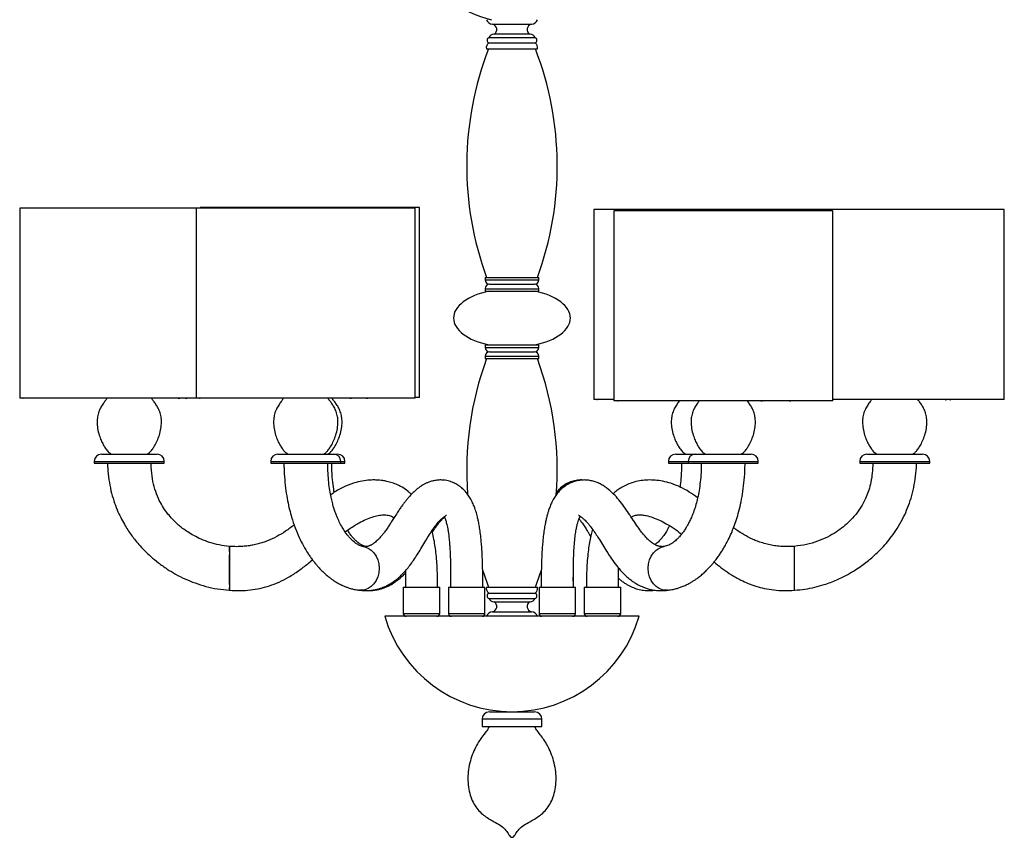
# Model space of a CAD drawing. Header units: millimetres. Extents: x 38 to 185, y 25 to 267.
# Tile 2 of 13: x 118 to 185, y 25 to 81. Entities that reach past the tile are written whole.
import ezdxf

# ---------------------------------------------------------------- set-up
doc = ezdxf.new("R2010")
doc.units = ezdxf.units.MM
doc.header["$PDSIZE"] = -1

msp = doc.modelspace()

# ---------------------------------------------------------------- linework, layer by layer
at = {"color": 7, "linetype": 'Continuous', "lineweight": 25}
for p, q in [((150.224, 80.907), (152.89, 80.907)), ((152.796, 80.211), (150.317, 80.211)), ((149.972, 79.989), (153.141, 79.989)), ((149.972, 79.628), (153.141, 79.628)), ((149.807, 79.211), (153.307, 79.211)), ((117.858, 68.315), (117.858, 55.315)), ((129.939, 68.315), (117.858, 68.315)), ((129.939, 68.32), (129.939, 55.32)), ((144.939, 68.32), (129.939, 68.32)), ((130.22, 68.352), (130.22, 68.32)), ((145.221, 68.352), (130.22, 68.352)), ((144.939, 55.32), (144.939, 68.32)), ((145.221, 55.352), (145.221, 68.352)), ((157.164, 68.225), (157.164, 55.225)), ((172.164, 68.225), (157.164, 68.225)), ((158.518, 68.142), (158.518, 55.142)), ((173.518, 68.142), (158.518, 68.142)), ((170.256, 68.216), (170.256, 68.142)), ((185.257, 68.216), (170.256, 68.216)), ((172.164, 68.216), (172.164, 68.225)), ((173.518, 55.142), (173.518, 68.142)), ((185.257, 55.216), (185.257, 68.216)), ((149.726, 63.572), (149.726, 63.405)), ((149.726, 63.572), (153.387, 63.572)), ((153.387, 63.405), (153.387, 63.572)), ((149.726, 62.805), (149.726, 62.639)), ((150.026, 63.105), (153.087, 63.105)), ((153.387, 62.639), (153.387, 62.805)), ((149.726, 62.639), (153.387, 62.639)), ((149.726, 58.958), (149.726, 58.791)), ((149.726, 58.958), (153.387, 58.958)), ((153.387, 58.791), (153.387, 58.958)), ((149.726, 58.191), (149.726, 58.025)), ((149.726, 58.025), (153.387, 58.025)), ((150.026, 58.491), (153.087, 58.491)), ((153.387, 58.025), (153.387, 58.191)), ((130.161, 55.315), (117.858, 55.315)), ((118.064, 55.302), (118.1, 55.315)), ((144.939, 55.32), (129.939, 55.32)), ((130.169, 55.307), (130.205, 55.32)), ((132.859, 55.315), (130.192, 55.315)), ((132.859, 55.315), (132.859, 55.32)), ((145.221, 55.352), (144.939, 55.352)), ((158.518, 55.225), (157.164, 55.225)), ((157.385, 55.212), (157.42, 55.225)), ((173.518, 55.142), (158.518, 55.142)), ((158.807, 55.129), (158.842, 55.142)), ((170.555, 55.142), (170.559, 55.14)), ((185.257, 55.216), (173.518, 55.216)), ((123.458, 51.486), (127.258, 51.486)), ((135.539, 51.486), (139.339, 51.486)), ((139.339, 51.486), (139.62, 51.486)), ((162.764, 51.486), (164.118, 51.486)), ((164.118, 51.486), (167.918, 51.486)), ((175.857, 51.486), (179.657, 51.486)), ((122.958, 50.986), (122.958, 50.858)), ((122.958, 50.858), (127.758, 50.858)), ((127.758, 50.858), (127.758, 50.986)), ((135.039, 50.986), (135.039, 50.858)), ((135.039, 50.858), (139.839, 50.858)), ((139.839, 50.858), (139.839, 50.986)), ((139.839, 50.858), (140.12, 50.858)), ((140.12, 50.858), (140.12, 50.986)), ((162.264, 50.986), (162.264, 50.858)), ((162.264, 50.858), (163.618, 50.858)), ((163.618, 50.986), (163.618, 50.858)), ((163.618, 50.858), (168.418, 50.858)), ((168.418, 50.858), (168.418, 50.986)), ((175.357, 50.986), (175.357, 50.858)), ((175.357, 50.858), (180.157, 50.858)), ((180.157, 50.858), (180.157, 50.986)), ((141.405, 45.173), (141.354, 45.167)), ((170.892, 42.173), (170.892, 45.173)), ((144.107, 42.386), (144.107, 40.586)), ((144.107, 42.386), (146.607, 42.386)), ((146.607, 40.586), (146.607, 42.386)), ((147.207, 42.386), (147.207, 40.586)), ((147.207, 42.386), (149.707, 42.386)), ((149.707, 40.586), (149.707, 42.386)), ((149.807, 42.386), (153.307, 42.386)), ((149.972, 41.969), (153.141, 41.969)), ((153.407, 42.386), (153.407, 40.586)), ((153.407, 42.386), (155.907, 42.386)), ((155.907, 40.586), (155.907, 42.386)), ((156.507, 42.386), (156.507, 40.586)), ((156.507, 42.386), (159.007, 42.386)), ((159.007, 40.586), (159.007, 42.386)), ((149.972, 41.608), (153.141, 41.608)), ((150.317, 41.386), (152.796, 41.386)), ((150.224, 40.689), (152.89, 40.689)), ((151.557, 40.386), (142.852, 40.386)), ((160.262, 40.386), (151.557, 40.386)), ((150.007, 33.841), (153.107, 33.841)), ((149.507, 33.341), (149.507, 32.841)), ((153.607, 32.841), (153.607, 33.341)), ((149.507, 32.841), (153.607, 32.841))]:
    msp.add_line(p, q, dxfattribs=at)
at = {"color": 1, "linetype": 'Continuous', "lineweight": 25}
for p, q in [((149.726, 63.405), (153.387, 63.405)), ((149.726, 62.805), (153.387, 62.805)), ((149.726, 58.791), (153.387, 58.791)), ((149.726, 58.191), (153.387, 58.191)), ((122.958, 50.986), (127.758, 50.986)), ((135.039, 50.986), (139.839, 50.986)), ((139.839, 50.986), (140.12, 50.986)), ((162.264, 50.986), (163.618, 50.986)), ((163.618, 50.986), (168.418, 50.986)), ((175.357, 50.986), (180.157, 50.986)), ((144.107, 40.586), (146.607, 40.586)), ((147.207, 40.586), (149.707, 40.586)), ((153.407, 40.586), (155.907, 40.586)), ((156.507, 40.586), (159.007, 40.586)), ((153.607, 33.341), (149.507, 33.341))]:
    msp.add_line(p, q, dxfattribs=at)
at = {"color": 7, "linetype": 'Continuous', "lineweight": 25, "flags": 128}
for points in [[(130.17, 55.32), (130.17, 55.318), (130.169, 55.307), (130.16, 55.318), (130.158, 55.32)], [(158.792, 55.142), (158.793, 55.14), (158.806, 55.129), (158.807, 55.129)], [(141.385, 45.153), (141.473, 45.142), (141.708, 45.055), (141.92, 44.916), (142.106, 44.733), (142.259, 44.511), (142.374, 44.256), (142.447, 43.975), (142.473, 43.673), (142.447, 43.371), (142.374, 43.089), (142.259, 42.834), (142.106, 42.612), (141.92, 42.429), (141.708, 42.291), (141.473, 42.203), (141.221, 42.173), (141.113, 42.186)], [(162.22, 42.185), (162.118, 42.173), (161.87, 42.203), (161.638, 42.291), (161.428, 42.429), (161.246, 42.612), (161.095, 42.834), (160.981, 43.089), (160.909, 43.371), (160.884, 43.673), (160.909, 43.975), (160.981, 44.256), (161.095, 44.511), (161.246, 44.733), (161.428, 44.916), (161.638, 45.055), (161.87, 45.142), (161.964, 45.154)], [(149.534, 43.564), (149.642, 43.241), (149.953, 42.386)], [(153.16, 42.386), (153.472, 43.241), (153.576, 43.555)]]:
    msp.add_lwpolyline(points, dxfattribs=at)
at = {"color": 7, "linetype": 'Continuous', "flags": 128}
msp.add_lwpolyline([(132.241, 44.111), (132.237, 44.627), (132.231, 44.997), (132.224, 45.166), (132.217, 45.107), (132.21, 44.83), (132.205, 44.377), (132.203, 43.817), (132.204, 43.234), (132.207, 42.719), (132.213, 42.348), (132.22, 42.18), (132.228, 42.238), (132.235, 42.515), (132.239, 42.969), (132.242, 43.529), (132.241, 44.111)], dxfattribs=at)
at = {"color": 7, "linetype": 'Continuous', "lineweight": 25}
for centre, radius, start, end in [((151.557, 87.557), 6.5, 202.61986, 257.51166), ((150.26, 81.395), 0.489, 202.1618, 265.78447), ((150.139, 80.536), 0.381, 301.28997, 77.22618), ((152.974, 80.536), 0.381, 102.77382, 238.71003), ((152.854, 81.395), 0.489, 274.21553, 337.8382), ((150.317, 79.832), 0.379, 90, 155.57598), ((152.796, 79.832), 0.379, 24.42402, 90), ((150.205, 79.294), 0.407, 124.94069, 191.83429), ((150.06, 79.808), 0.201, 115.90645, 244.09355), ((153.054, 79.808), 0.201, 295.90645, 64.09355), ((152.908, 79.294), 0.407, 348.16571, 55.05931), ((170.591, 71.211), 22.134, 158.81183, 200.18792), ((132.522, 71.211), 22.134, 339.81208, 21.18817), ((150.026, 63.405), 0.3, 180, 270), ((153.087, 63.405), 0.3, 270, 0), ((150.026, 62.805), 0.3, 90, 180), ((153.087, 62.805), 0.3, 0, 90), ((150.026, 58.791), 0.3, 180, 270), ((153.087, 58.791), 0.3, 270, 0), ((170.591, 50.386), 22.134, 159.81208, 184.33116), ((150.026, 58.191), 0.3, 90, 180), ((153.087, 58.191), 0.3, 0, 90), ((132.522, 50.386), 22.134, 355.56005, 20.18792), ((118.096, 55.328), 0.0409, 198.51056, 219.14369), ((128.762, 55.428), 0.126, 243.94466, 296.05534), ((129.253, 55.418), 0.116, 242.85276, 297.14724), ((140.513, 55.438), 0.131, 244.45188, 295.54812), ((141.641, 55.415), 0.108, 240.90262, 298.09672), ((157.4, 55.233), 0.0266, 198.9481, 233.76486), ((168.648, 55.267), 0.138, 245.10219, 294.89781), ((170.604, 55.227), 0.0983, 242.70591, 299.7668), ((181.262, 55.328), 0.124, 243.75178, 296.24822), ((181.553, 55.322), 0.118, 243.10745, 296.89255), ((123.458, 50.986), 0.5, 90, 180), ((127.258, 50.986), 0.5, 0, 90), ((135.539, 50.986), 0.5, 90, 180), ((139.339, 50.986), 0.5, 0, 90), ((139.62, 50.986), 0.5, 0, 90), ((162.764, 50.986), 0.5, 90, 180), ((164.118, 50.986), 0.5, 90, 180), ((167.918, 50.986), 0.5, 0, 90), ((175.857, 50.986), 0.5, 90, 180), ((179.657, 50.986), 0.5, 0, 90), ((178.951, 43.673), 46.753, 178.16115, 181.83805), ((150.205, 42.303), 0.407, 168.16571, 235.05931), ((150.06, 41.789), 0.201, 115.90645, 244.09355), ((152.908, 42.303), 0.407, 304.94069, 11.83429), ((153.054, 41.789), 0.201, 295.90645, 64.09355), ((150.317, 41.765), 0.379, 204.42402, 270), ((150.139, 41.061), 0.381, 282.77382, 58.71003), ((152.974, 41.061), 0.381, 121.28997, 257.22618), ((152.796, 41.765), 0.379, 270, 335.57598), ((144.307, 40.586), 0.2, 180, 270), ((146.407, 40.586), 0.2, 270, 0), ((147.407, 40.586), 0.2, 180, 270), ((149.507, 40.586), 0.2, 270, 0), ((150.26, 40.202), 0.489, 94.21553, 157.8382), ((152.854, 40.202), 0.489, 22.1618, 85.78447), ((153.607, 40.586), 0.2, 180, 270), ((155.707, 40.586), 0.2, 270, 0), ((156.707, 40.586), 0.2, 180, 270), ((158.807, 40.586), 0.2, 270, 0), ((151.557, 42.93), 9.069, 196.28828, 343.71172), ((150.007, 33.341), 0.5, 90, 180), ((153.107, 33.341), 0.5, 0, 90)]:
    msp.add_arc(centre, radius, start, end, dxfattribs=at)
for major_axis in [(-4, 0), (4, 0)]:
    msp.add_ellipse((151.557, 60.798), major_axis=major_axis, ratio=0.5, start_param=5.114593, end_param=7.451778, dxfattribs=at)
for points, knots in [([(123.834, 55.315), (123.795, 55.257), (123.702, 55.121), (123.54, 54.903), (123.371, 54.627), (123.238, 54.308), (123.16, 53.946), (123.146, 53.55), (123.203, 53.119), (123.316, 52.714), (123.46, 52.358), (123.609, 52.068), (123.774, 51.816), (123.941, 51.609), (124.083, 51.523), (124.145, 51.486)], [0, 0, 0, 0, 0.048968, 0.114976, 0.18961, 0.273991, 0.355381, 0.447039, 0.548904, 0.657758, 0.739457, 0.816827, 0.88528, 0.950075, 1, 1, 1, 1]), ([(126.572, 51.486), (126.624, 51.516), (126.74, 51.583), (126.893, 51.753), (127.063, 51.991), (127.234, 52.306), (127.396, 52.695), (127.514, 53.119), (127.57, 53.55), (127.557, 53.946), (127.48, 54.303), (127.352, 54.614), (127.19, 54.88), (127.033, 55.105), (126.922, 55.241), (126.881, 55.313), (126.88, 55.315)], [0, 0, 0, 0, 0.041662, 0.093201, 0.157493, 0.246235, 0.342145, 0.45095, 0.552771, 0.644388, 0.725741, 0.806487, 0.878283, 0.942172, 0.998531, 1, 1, 1, 1]), ([(135.918, 55.32), (135.878, 55.26), (135.784, 55.122), (135.621, 54.903), (135.452, 54.627), (135.319, 54.308), (135.241, 53.946), (135.227, 53.55), (135.283, 53.119), (135.396, 52.714), (135.541, 52.358), (135.69, 52.068), (135.855, 51.816), (136.022, 51.609), (136.164, 51.523), (136.226, 51.486)], [0, 0, 0, 0, 0.050209, 0.116131, 0.190668, 0.274939, 0.356222, 0.44776, 0.549493, 0.658205, 0.739797, 0.817066, 0.88543, 0.95014, 1, 1, 1, 1]), ([(138.653, 51.486), (138.705, 51.516), (138.821, 51.583), (138.974, 51.753), (139.144, 51.991), (139.315, 52.306), (139.476, 52.695), (139.595, 53.119), (139.651, 53.55), (139.637, 53.946), (139.561, 54.303), (139.433, 54.614), (139.271, 54.88), (139.114, 55.105), (139.001, 55.242), (138.96, 55.316), (138.958, 55.32)], [0, 0, 0, 0, 0.041611, 0.093086, 0.157298, 0.245931, 0.341723, 0.450394, 0.552088, 0.643592, 0.724845, 0.805491, 0.877199, 0.941009, 0.997299, 1, 1, 1, 1]), ([(138.934, 51.486), (138.986, 51.516), (139.102, 51.583), (139.255, 51.753), (139.425, 51.991), (139.596, 52.306), (139.757, 52.695), (139.876, 53.119), (139.932, 53.55), (139.918, 53.946), (139.842, 54.303), (139.714, 54.614), (139.552, 54.88), (139.395, 55.105), (139.282, 55.242), (139.241, 55.316), (139.239, 55.32)], [0, 0, 0, 0, 0.041611, 0.093087, 0.157298, 0.245931, 0.341723, 0.450394, 0.552088, 0.643592, 0.724845, 0.805491, 0.877199, 0.941009, 0.997299, 1, 1, 1, 1]), ([(163.02, 55.142), (162.965, 55.065), (162.846, 54.903), (162.677, 54.627), (162.544, 54.308), (162.466, 53.946), (162.452, 53.55), (162.508, 53.119), (162.621, 52.714), (162.765, 52.358), (162.915, 52.068), (163.08, 51.816), (163.247, 51.609), (163.389, 51.523), (163.451, 51.486)], [0, 0, 0, 0, 0.069367, 0.147847, 0.236577, 0.322161, 0.418542, 0.525657, 0.640121, 0.72603, 0.807388, 0.879368, 0.947502, 1, 1, 1, 1]), ([(164.374, 55.142), (164.319, 55.065), (164.2, 54.903), (164.031, 54.627), (163.897, 54.308), (163.82, 53.946), (163.806, 53.55), (163.862, 53.119), (163.975, 52.714), (164.119, 52.358), (164.269, 52.068), (164.434, 51.816), (164.601, 51.609), (164.743, 51.523), (164.804, 51.486)], [0, 0, 0, 0, 0.0693672, 0.147847, 0.236577, 0.3221611, 0.4185424, 0.5256575, 0.6401211, 0.7260301, 0.8073876, 0.8793683, 0.9475023, 1, 1, 1, 1]), ([(167.231, 51.486), (167.283, 51.516), (167.4, 51.583), (167.553, 51.753), (167.723, 51.991), (167.894, 52.306), (168.055, 52.695), (168.174, 53.119), (168.23, 53.55), (168.216, 53.946), (168.14, 54.303), (168.011, 54.614), (167.851, 54.881), (167.729, 55.047), (167.669, 55.132), (167.662, 55.142)], [0, 0, 0, 0, 0.043828, 0.098047, 0.165681, 0.259038, 0.359935, 0.474397, 0.581511, 0.677892, 0.763475, 0.84842, 0.923949, 0.99116, 1, 1, 1, 1]), ([(176.165, 55.216), (176.147, 55.192), (176.077, 55.089), (175.938, 54.903), (175.77, 54.627), (175.636, 54.308), (175.558, 53.946), (175.545, 53.55), (175.601, 53.119), (175.714, 52.714), (175.858, 52.358), (176.007, 52.068), (176.173, 51.816), (176.34, 51.609), (176.481, 51.523), (176.543, 51.486)], [0, 0, 0, 0, 0.021722, 0.089621, 0.166393, 0.253192, 0.336913, 0.431197, 0.535981, 0.647953, 0.731993, 0.81158, 0.881994, 0.948645, 1, 1, 1, 1]), ([(178.97, 51.486), (179.022, 51.516), (179.139, 51.583), (179.292, 51.753), (179.462, 51.991), (179.633, 52.306), (179.794, 52.695), (179.912, 53.119), (179.969, 53.55), (179.955, 53.946), (179.878, 54.303), (179.75, 54.614), (179.59, 54.881), (179.45, 55.072), (179.372, 55.182), (179.347, 55.216)], [0, 0, 0, 0, 0.042864, 0.095891, 0.162037, 0.25334, 0.352017, 0.463962, 0.56872, 0.66298, 0.746681, 0.829757, 0.903624, 0.969357, 1, 1, 1, 1]), ([(123.873, 50.858), (123.875, 50.753), (123.882, 50.377), (123.953, 49.748), (124.093, 48.996), (124.285, 48.31), (124.511, 47.697), (124.757, 47.161), (125.006, 46.7), (125.245, 46.311), (125.479, 45.97), (125.73, 45.637), (126.029, 45.278), (126.396, 44.884), (126.838, 44.465), (127.362, 44.033), (127.932, 43.629), (128.54, 43.262), (129.174, 42.94), (129.865, 42.655), (130.609, 42.422), (131.399, 42.246), (131.945, 42.197), (132.222, 42.173)], [0, 0, 0, 0, 0.02376, 0.085351, 0.143469, 0.197455, 0.246917, 0.291599, 0.331302, 0.365881, 0.395239, 0.425184, 0.460531, 0.501281, 0.5474, 0.598802, 0.655309, 0.706087, 0.759948, 0.816567, 0.875651, 0.936905, 1, 1, 1, 1]), ([(132.222, 45.173), (131.984, 45.201), (131.524, 45.256), (130.875, 45.43), (130.297, 45.646), (129.796, 45.892), (129.375, 46.145), (129.029, 46.389), (128.745, 46.618), (128.482, 46.856), (128.21, 47.137), (127.915, 47.494), (127.613, 47.937), (127.331, 48.472), (127.093, 49.101), (126.932, 49.815), (126.867, 50.412), (126.865, 50.766), (126.865, 50.858)], [0, 0, 0, 0, 0.083358, 0.161411, 0.233184, 0.297989, 0.355176, 0.404322, 0.445218, 0.482381, 0.527599, 0.581367, 0.64349, 0.713688, 0.791649, 0.87686, 0.968013, 1, 1, 1, 1]), ([(135.947, 50.858), (135.948, 50.753), (135.952, 50.377), (135.992, 49.747), (136.074, 48.996), (136.186, 48.315), (136.319, 47.71), (136.489, 47.087), (136.705, 46.446), (136.979, 45.792), (137.275, 45.206), (137.537, 44.768), (137.751, 44.451), (137.909, 44.234), (138.062, 44.038), (138.211, 43.86), (138.372, 43.681), (138.561, 43.485), (138.778, 43.281), (138.998, 43.096), (139.2, 42.943), (139.403, 42.804), (139.634, 42.662), (139.879, 42.534), (140.114, 42.43), (140.314, 42.355), (140.527, 42.288), (140.789, 42.221), (140.994, 42.194), (141.112, 42.178)], [0, 0, 0, 0, 0.024749, 0.088941, 0.149336, 0.205166, 0.255993, 0.301707, 0.366744, 0.429431, 0.489499, 0.546326, 0.573386, 0.599505, 0.624, 0.646449, 0.668534, 0.695825, 0.728514, 0.759266, 0.784445, 0.807121, 0.835227, 0.868601, 0.893834, 0.915956, 0.935931, 0.963193, 1, 1, 1, 1]), ([(141.38, 45.161), (141.338, 45.169), (141.26, 45.184), (141.139, 45.229), (141.028, 45.283), (140.923, 45.344), (140.819, 45.416), (140.713, 45.499), (140.586, 45.613), (140.44, 45.762), (140.271, 45.963), (140.099, 46.2), (139.917, 46.491), (139.735, 46.835), (139.583, 47.179), (139.462, 47.499), (139.367, 47.784), (139.277, 48.096), (139.187, 48.461), (139.099, 48.903), (139.023, 49.428), (138.968, 50.029), (138.945, 50.515), (138.943, 50.798), (138.943, 50.858)], [0, 0, 0, 0, 0.0569737, 0.1046874, 0.1426246, 0.1758131, 0.2089175, 0.2419302, 0.2736233, 0.3227845, 0.3689489, 0.4172189, 0.4698989, 0.5265853, 0.5830476, 0.6200581, 0.6565124, 0.6929417, 0.7356101, 0.7861415, 0.8442928, 0.9095935, 0.9810379, 1, 1, 1, 1]), ([(139.39, 48.869), (139.377, 48.938), (139.325, 49.222), (139.267, 49.778), (139.228, 50.375), (139.226, 50.748), (139.226, 50.858)], [0, 0, 0, 0, 0.1088722, 0.4483308, 0.8375204, 1, 1, 1, 1]), ([(164.514, 50.858), (164.514, 50.807), (164.513, 50.535), (164.49, 50.053), (164.433, 49.436), (164.349, 48.874), (164.243, 48.375), (164.12, 47.919), (163.985, 47.514), (163.843, 47.161), (163.709, 46.873), (163.583, 46.633), (163.471, 46.444), (163.376, 46.295), (163.293, 46.176), (163.213, 46.067), (163.122, 45.951), (163.007, 45.817), (162.876, 45.68), (162.748, 45.563), (162.645, 45.479), (162.562, 45.418), (162.486, 45.367), (162.395, 45.313), (162.275, 45.251), (162.125, 45.193), (162.023, 45.173), (161.968, 45.162)], [0, 0, 0, 0, 0.01629, 0.087458, 0.154853, 0.21754, 0.275086, 0.327263, 0.382575, 0.429849, 0.471675, 0.509322, 0.542775, 0.567458, 0.590221, 0.611763, 0.633938, 0.665796, 0.70828, 0.743548, 0.772953, 0.796269, 0.81514, 0.843411, 0.884074, 0.936519, 1, 1, 1, 1]), ([(162.221, 42.178), (162.341, 42.193), (162.556, 42.221), (162.842, 42.293), (163.099, 42.375), (163.343, 42.471), (163.592, 42.589), (163.814, 42.711), (164.007, 42.83), (164.197, 42.959), (164.409, 43.117), (164.644, 43.315), (164.867, 43.523), (165.055, 43.717), (165.218, 43.897), (165.375, 44.082), (165.543, 44.295), (165.714, 44.53), (165.879, 44.775), (166.032, 45.023), (166.193, 45.302), (166.377, 45.653), (166.568, 46.064), (166.754, 46.524), (166.928, 47.019), (167.095, 47.589), (167.247, 48.232), (167.372, 48.948), (167.461, 49.724), (167.505, 50.369), (167.508, 50.752), (167.51, 50.858)], [0, 0, 0, 0, 0.03707, 0.066495, 0.090653, 0.120253, 0.148221, 0.175624, 0.198229, 0.217462, 0.245868, 0.278959, 0.3109, 0.337041, 0.358941, 0.382432, 0.407969, 0.437467, 0.465323, 0.491536, 0.518779, 0.554924, 0.600357, 0.640385, 0.685346, 0.735052, 0.789265, 0.847682, 0.909853, 0.974995, 1, 1, 1, 1]), ([(163.159, 50.858), (163.159, 50.759), (163.157, 50.405), (163.13, 49.86), (163.08, 49.424), (163.059, 49.236)], [0, 0, 0, 0, 0.180413, 0.646659, 1, 1, 1, 1]), ([(170.892, 42.173), (171.132, 42.193), (171.603, 42.233), (172.283, 42.369), (173.016, 42.573), (173.772, 42.86), (174.479, 43.209), (175.044, 43.544), (175.487, 43.842), (175.859, 44.123), (176.182, 44.389), (176.493, 44.668), (176.823, 44.993), (177.183, 45.388), (177.561, 45.86), (177.943, 46.414), (178.288, 47.015), (178.586, 47.651), (178.832, 48.31), (179.03, 49.025), (179.167, 49.785), (179.235, 50.403), (179.241, 50.764), (179.243, 50.858)], [0, 0, 0, 0, 0.054687, 0.107197, 0.157268, 0.22728, 0.290598, 0.33599, 0.376429, 0.411757, 0.441879, 0.471491, 0.506546, 0.547015, 0.592803, 0.643757, 0.699667, 0.749874, 0.80317, 0.859327, 0.917999, 0.978598, 1, 1, 1, 1]), ([(176.252, 50.858), (176.252, 50.803), (176.251, 50.525), (176.211, 50.044), (176.106, 49.441), (175.953, 48.913), (175.773, 48.464), (175.586, 48.096), (175.401, 47.789), (175.199, 47.499), (174.953, 47.191), (174.632, 46.85), (174.227, 46.492), (173.731, 46.132), (173.142, 45.792), (172.463, 45.501), (171.705, 45.274), (171.168, 45.207), (170.892, 45.173)], [0, 0, 0, 0, 0.019197, 0.096612, 0.167878, 0.231795, 0.287861, 0.335802, 0.375436, 0.412795, 0.458497, 0.512751, 0.57553, 0.646661, 0.725661, 0.811613, 0.903469, 1, 1, 1, 1]), ([(144.674, 48.736), (144.617, 48.789), (144.454, 48.944), (144.133, 49.166), (143.749, 49.375), (143.362, 49.525), (143.028, 49.617), (142.737, 49.671), (142.485, 49.701), (142.229, 49.717), (141.878, 49.715), (141.428, 49.672), (140.825, 49.544), (140.146, 49.296), (139.56, 48.997), (139.24, 48.766), (139.144, 48.697)], [0, 0, 0, 0, 0.03886, 0.112432, 0.194417, 0.257339, 0.31957, 0.367506, 0.404769, 0.446808, 0.49532, 0.580265, 0.672763, 0.802613, 0.940864, 1, 1, 1, 1]), ([(149.557, 42.386), (149.557, 42.65), (149.557, 43.139), (149.546, 43.821), (149.527, 44.408), (149.501, 44.917), (149.469, 45.358), (149.428, 45.793), (149.377, 46.213), (149.315, 46.608), (149.254, 46.925), (149.197, 47.176), (149.145, 47.374), (149.095, 47.549), (149.037, 47.729), (148.951, 47.963), (148.827, 48.247), (148.664, 48.543), (148.48, 48.804), (148.286, 49.025), (148.056, 49.234), (147.799, 49.41), (147.533, 49.543), (147.303, 49.625), (147.087, 49.678), (146.865, 49.711), (146.614, 49.72), (146.35, 49.697), (146.099, 49.645), (145.879, 49.574), (145.687, 49.493), (145.519, 49.406), (145.361, 49.312), (145.184, 49.192), (144.967, 49.021), (144.73, 48.801), (144.516, 48.57), (144.343, 48.365), (144.196, 48.178), (144.052, 47.983), (143.902, 47.768), (143.731, 47.513), (143.549, 47.232), (143.368, 46.948), (143.202, 46.691), (143.038, 46.445), (142.88, 46.22), (142.733, 46.025), (142.615, 45.879), (142.515, 45.764), (142.423, 45.665), (142.322, 45.565), (142.211, 45.467), (142.104, 45.384), (142.016, 45.325), (141.945, 45.283), (141.88, 45.249), (141.814, 45.22), (141.743, 45.194), (141.674, 45.175), (141.616, 45.163), (141.57, 45.157), (141.521, 45.153), (141.46, 45.152), (141.408, 45.157), (141.379, 45.161)], [0, 0, 0, 0, 0.037905, 0.070273, 0.098205, 0.122483, 0.143715, 0.162335, 0.186082, 0.205608, 0.221605, 0.234572, 0.244851, 0.253177, 0.26282, 0.274252, 0.292091, 0.311998, 0.329907, 0.34551, 0.361244, 0.381052, 0.397152, 0.410829, 0.422087, 0.434235, 0.448706, 0.464724, 0.47961, 0.493156, 0.505443, 0.516604, 0.526622, 0.537955, 0.554945, 0.576094, 0.594964, 0.609564, 0.622577, 0.63662, 0.651816, 0.668355, 0.690855, 0.711494, 0.72898, 0.747081, 0.768597, 0.785143, 0.799188, 0.810316, 0.820438, 0.833628, 0.84971, 0.864736, 0.877733, 0.888197, 0.898395, 0.909036, 0.922228, 0.93761, 0.948194, 0.956761, 0.9661, 0.980447, 1, 1, 1, 1]), ([(161.969, 45.162), (161.938, 45.158), (161.883, 45.152), (161.815, 45.152), (161.762, 45.156), (161.715, 45.161), (161.663, 45.17), (161.601, 45.184), (161.531, 45.205), (161.462, 45.231), (161.392, 45.262), (161.32, 45.299), (161.227, 45.353), (161.119, 45.428), (160.984, 45.536), (160.814, 45.694), (160.611, 45.915), (160.357, 46.233), (160.082, 46.622), (159.781, 47.077), (159.468, 47.553), (159.143, 48.019), (158.799, 48.455), (158.443, 48.835), (158.128, 49.106), (157.847, 49.303), (157.594, 49.449), (157.32, 49.569), (157.029, 49.659), (156.734, 49.71), (156.44, 49.72), (156.203, 49.699), (156.001, 49.661), (155.804, 49.608), (155.57, 49.52), (155.299, 49.377), (155.047, 49.194), (154.829, 48.99), (154.644, 48.778), (154.462, 48.52), (154.298, 48.224), (154.166, 47.924), (154.07, 47.661), (153.995, 47.419), (153.93, 47.181), (153.867, 46.907), (153.804, 46.587), (153.74, 46.189), (153.688, 45.769), (153.646, 45.334), (153.614, 44.894), (153.587, 44.388), (153.568, 43.806), (153.556, 43.13), (153.556, 42.647), (153.557, 42.386)], [0, 0, 0, 0, 0.017851, 0.031437, 0.040881, 0.048212, 0.057415, 0.068535, 0.080158, 0.093002, 0.102567, 0.112837, 0.125013, 0.14261, 0.158316, 0.176354, 0.204341, 0.230062, 0.261852, 0.296615, 0.330603, 0.363302, 0.395569, 0.427135, 0.453952, 0.468713, 0.486837, 0.505044, 0.521413, 0.54055, 0.557047, 0.571458, 0.58093, 0.591441, 0.605566, 0.62274, 0.642326, 0.65666, 0.671546, 0.68931, 0.709172, 0.726668, 0.741127, 0.752522, 0.765999, 0.779164, 0.795318, 0.814956, 0.838755, 0.857365, 0.878539, 0.902703, 0.930447, 0.962526, 1, 1, 1, 1]), ([(156.384, 49.71), (156.371, 49.712), (156.226, 49.727), (155.941, 49.697), (155.546, 49.594), (155.15, 49.392), (154.833, 49.144), (154.662, 48.94), (154.596, 48.861)], [0, 0, 0, 0, 0.019757, 0.216098, 0.408613, 0.615688, 0.850911, 1, 1, 1, 1]), ([(164.265, 48.5), (164.076, 48.635), (163.695, 48.908), (163.078, 49.243), (162.466, 49.486), (161.888, 49.636), (161.362, 49.71), (160.864, 49.722), (160.399, 49.68), (159.964, 49.591), (159.559, 49.457), (159.191, 49.287), (158.875, 49.094), (158.642, 48.925), (158.523, 48.815), (158.483, 48.778)], [0, 0, 0, 0, 0.110278, 0.223564, 0.333606, 0.423433, 0.507665, 0.586515, 0.660241, 0.73005, 0.797648, 0.863288, 0.922754, 0.973961, 1, 1, 1, 1]), ([(140.136, 46.155), (140.24, 46.234), (140.546, 46.464), (141.024, 46.751), (141.543, 47.01), (141.976, 47.179), (142.374, 47.29), (142.742, 47.34), (143.032, 47.322), (143.242, 47.262), (143.375, 47.203), (143.45, 47.152), (143.484, 47.13)], [0, 0, 0, 0, 0.106639, 0.312457, 0.453062, 0.57979, 0.691474, 0.789485, 0.881377, 0.9264, 0.966964, 1, 1, 1, 1]), ([(141.053, 42.186), (141.163, 42.172), (141.353, 42.147), (141.599, 42.143), (141.777, 42.151), (141.928, 42.165), (142.108, 42.191), (142.322, 42.235), (142.54, 42.299), (142.727, 42.367), (142.908, 42.445), (143.112, 42.547), (143.333, 42.679), (143.537, 42.822), (143.727, 42.972), (143.925, 43.147), (144.125, 43.347), (144.345, 43.59), (144.574, 43.874), (144.826, 44.223), (145.078, 44.608), (145.333, 45.024), (145.59, 45.456), (145.843, 45.879), (146.082, 46.248), (146.304, 46.563), (146.506, 46.813), (146.69, 47.011), (146.865, 47.172), (146.985, 47.258), (147.048, 47.301), (147.08, 47.317), (147.071, 47.319), (147.069, 47.319)], [0, 0, 0, 0, 0.035607, 0.061528, 0.07818, 0.092461, 0.110164, 0.136938, 0.16281, 0.183281, 0.200182, 0.225656, 0.256191, 0.28169, 0.304014, 0.332851, 0.365822, 0.393121, 0.434547, 0.479566, 0.527255, 0.578695, 0.63457, 0.689485, 0.742694, 0.789385, 0.834124, 0.872709, 0.910355, 0.950478, 0.971946, 0.993606, 1, 1, 1, 1]), ([(146.919, 47.207), (146.923, 47.198), (146.949, 47.149), (146.991, 47.03), (147.039, 46.881), (147.081, 46.73), (147.12, 46.566), (147.162, 46.358), (147.206, 46.092), (147.249, 45.756), (147.283, 45.397), (147.309, 45.022), (147.329, 44.637), (147.344, 44.19), (147.354, 43.67), (147.359, 43.061), (147.357, 42.623), (147.357, 42.386)], [0, 0, 0, 0, 0.009858, 0.057324, 0.095308, 0.124111, 0.158268, 0.201651, 0.255841, 0.323015, 0.406143, 0.47226, 0.548484, 0.636533, 0.73884, 0.858524, 1, 1, 1, 1]), ([(155.757, 42.386), (155.756, 42.597), (155.755, 42.993), (155.758, 43.553), (155.766, 44.049), (155.779, 44.49), (155.8, 44.957), (155.833, 45.435), (155.884, 45.914), (155.941, 46.285), (155.999, 46.57), (156.053, 46.784), (156.109, 46.965), (156.164, 47.11), (156.206, 47.207), (156.223, 47.236), (156.224, 47.239)], [0, 0, 0, 0, 0.125154, 0.235188, 0.332708, 0.419647, 0.497561, 0.610412, 0.705263, 0.785462, 0.837737, 0.884193, 0.925585, 0.962674, 0.996766, 1, 1, 1, 1]), ([(156.114, 47.319), (156.115, 47.316), (156.117, 47.309), (156.172, 47.276), (156.249, 47.223), (156.329, 47.163), (156.417, 47.09), (156.51, 47.004), (156.654, 46.861), (156.852, 46.636), (157.092, 46.318), (157.318, 45.985), (157.56, 45.605), (157.818, 45.183), (158.091, 44.743), (158.385, 44.298), (158.7, 43.864), (159.008, 43.5), (159.293, 43.209), (159.549, 42.981), (159.794, 42.794), (160.026, 42.642), (160.223, 42.53), (160.422, 42.434), (160.63, 42.347), (160.881, 42.264), (161.131, 42.204), (161.349, 42.17), (161.522, 42.153), (161.713, 42.143), (161.967, 42.146), (162.164, 42.171), (162.277, 42.185)], [0, 0, 0, 0, 0.018963, 0.045777, 0.073296, 0.095866, 0.11309, 0.131386, 0.153566, 0.202664, 0.253379, 0.302206, 0.345194, 0.403169, 0.459571, 0.508757, 0.56783, 0.622642, 0.656118, 0.6936, 0.728306, 0.752887, 0.779668, 0.798824, 0.822251, 0.850437, 0.882213, 0.903695, 0.920279, 0.93746, 0.963864, 1, 1, 1, 1]), ([(159.716, 47.175), (159.794, 47.217), (159.956, 47.304), (160.242, 47.336), (160.544, 47.322), (160.902, 47.251), (161.315, 47.117), (161.778, 46.914), (162.278, 46.64), (162.747, 46.34), (163.047, 46.109), (163.17, 46.014)], [0, 0, 0, 0, 0.068291, 0.143867, 0.221811, 0.306354, 0.42951, 0.562692, 0.702974, 0.877303, 1, 1, 1, 1]), ([(136.649, 46.64), (136.454, 46.492), (136.071, 46.201), (135.461, 45.836), (134.936, 45.591), (134.506, 45.435), (134.172, 45.337), (133.839, 45.26), (133.492, 45.202), (133.119, 45.163), (132.689, 45.145), (132.384, 45.163), (132.222, 45.173)], [0, 0, 0, 0, 0.153737, 0.301171, 0.444888, 0.516498, 0.58803, 0.663139, 0.730488, 0.808583, 0.898118, 1, 1, 1, 1]), ([(146.102, 46.133), (146.128, 46.174), (146.208, 46.304), (146.346, 46.503), (146.509, 46.723), (146.659, 46.901), (146.789, 47.039), (146.887, 47.135), (146.928, 47.167), (146.935, 47.172)], [0, 0, 0, 0, 0.089695, 0.285044, 0.487316, 0.663868, 0.805889, 0.965429, 1, 1, 1, 1]), ([(156.14, 47.043), (156.158, 47.023), (156.23, 46.946), (156.364, 46.773), (156.536, 46.525), (156.689, 46.277), (156.813, 46.065), (156.89, 45.929), (156.931, 45.855), (156.941, 45.836)], [0, 0, 0, 0, 0.072608, 0.279737, 0.497711, 0.714207, 0.853063, 0.961281, 1, 1, 1, 1]), ([(162.334, 46.593), (162.3, 46.522), (162.232, 46.383), (162.13, 46.204), (162.035, 46.051), (161.949, 45.924), (161.87, 45.816), (161.796, 45.721), (161.718, 45.629), (161.629, 45.532), (161.525, 45.431), (161.424, 45.346), (161.364, 45.306), (161.34, 45.289)], [0, 0, 0, 0, 0.104017, 0.201912, 0.290622, 0.370193, 0.443317, 0.51345, 0.581187, 0.667705, 0.782975, 0.913449, 1, 1, 1, 1]), ([(141.572, 45.16), (141.535, 45.167), (141.468, 45.181), (141.361, 45.221), (141.264, 45.268), (141.168, 45.324), (141.069, 45.392), (140.961, 45.477), (140.832, 45.594), (140.688, 45.745), (140.523, 45.949), (140.395, 46.123), (140.322, 46.246), (140.303, 46.278)], [0, 0, 0, 0, 0.1302582, 0.2367337, 0.3181751, 0.3899029, 0.4660943, 0.5469334, 0.6259069, 0.7431279, 0.8494613, 0.9606011, 1, 1, 1, 1]), ([(146.457, 42.386), (146.457, 42.649), (146.457, 43.143), (146.43, 43.84), (146.385, 44.455), (146.324, 45.001), (146.241, 45.522), (146.161, 45.927), (146.093, 46.167), (146.075, 46.232)], [0, 0, 0, 0, 0.203571, 0.381982, 0.539894, 0.680704, 0.807137, 0.947911, 1, 1, 1, 1]), ([(157.07, 46.34), (157.037, 46.226), (156.962, 45.968), (156.877, 45.542), (156.796, 45.049), (156.732, 44.495), (156.685, 43.87), (156.657, 43.159), (156.657, 42.655), (156.657, 42.386)], [0, 0, 0, 0, 0.089889, 0.201886, 0.326314, 0.465139, 0.621156, 0.797843, 1, 1, 1, 1]), ([(170.892, 45.173), (170.707, 45.162), (170.357, 45.143), (169.861, 45.172), (169.426, 45.231), (169.015, 45.317), (168.638, 45.424), (168.298, 45.548), (167.908, 45.714), (167.437, 45.961), (167.01, 46.227), (166.776, 46.408), (166.721, 46.45)], [0, 0, 0, 0, 0.124524, 0.23522, 0.333229, 0.419414, 0.517091, 0.59633, 0.662528, 0.80177, 0.952785, 1, 1, 1, 1]), ([(132.222, 42.173), (132.474, 42.158), (132.95, 42.13), (133.643, 42.182), (134.304, 42.29), (134.962, 42.469), (135.62, 42.725), (136.294, 43.07), (136.95, 43.494), (137.489, 43.905), (137.791, 44.165), (137.895, 44.255)], [0, 0, 0, 0, 0.121296, 0.229474, 0.334177, 0.443727, 0.557239, 0.673937, 0.807963, 0.933364, 1, 1, 1, 1]), ([(165.392, 44.107), (165.43, 44.075), (165.629, 43.905), (166.018, 43.605), (166.589, 43.212), (167.163, 42.887), (167.726, 42.631), (168.263, 42.437), (168.851, 42.283), (169.49, 42.179), (170.177, 42.131), (170.649, 42.158), (170.892, 42.173)], [0, 0, 0, 0, 0.024505, 0.130799, 0.24588, 0.370873, 0.460272, 0.555115, 0.656149, 0.76376, 0.878221, 1, 1, 1, 1]), ([(141.679, 42.148), (141.721, 42.147), (141.815, 42.144), (141.955, 42.152), (142.106, 42.166), (142.287, 42.192), (142.498, 42.238), (142.711, 42.302), (142.883, 42.366), (143.056, 42.44), (143.258, 42.542), (143.525, 42.704), (143.82, 42.924), (144.075, 43.152), (144.215, 43.303), (144.261, 43.351)], [0, 0, 0, 0, 0.043225, 0.096358, 0.142403, 0.199451, 0.285618, 0.366576, 0.427641, 0.473669, 0.557029, 0.659368, 0.791792, 0.932952, 1, 1, 1, 1]), ([(144.261, 43.5), (144.261, 43.344), (144.262, 42.973), (144.259, 42.602), (144.257, 42.386)], [0, 0, 0, 0, 0.418004, 1, 1, 1, 1]), ([(149.557, 42.386), (149.558, 42.633), (149.559, 42.891), (149.555, 43.148), (149.555, 43.16)], [0, 0, 0, 0, 0.9542149, 1, 1, 1, 1]), ([(153.564, 43.554), (153.561, 43.425), (153.555, 43.036), (153.556, 42.646), (153.557, 42.386)], [0, 0, 0, 0, 0.332021, 1, 1, 1, 1]), ([(155.757, 42.386), (155.756, 42.628), (155.755, 43.069), (155.759, 43.51), (155.762, 43.71)], [0, 0, 0, 0, 0.5473407, 1, 1, 1, 1]), ([(158.857, 42.386), (158.855, 42.582), (158.852, 42.946), (158.851, 43.382), (158.853, 43.622), (158.854, 43.693)], [0, 0, 0, 0, 0.450105, 0.835787, 1, 1, 1, 1]), ([(158.853, 42.99), (158.9, 42.947), (159.019, 42.841), (159.206, 42.702), (159.404, 42.573), (159.649, 42.437), (159.964, 42.3), (160.292, 42.209), (160.565, 42.165), (160.795, 42.145), (161.049, 42.141), (161.23, 42.166), (161.316, 42.178)], [0, 0, 0, 0, 0.070922, 0.174942, 0.261453, 0.336688, 0.485551, 0.64505, 0.718717, 0.796273, 0.902906, 1, 1, 1, 1]), ([(149.984, 32.841), (149.968, 32.796), (149.909, 32.634), (149.687, 32.38), (149.405, 32.003), (149.12, 31.556), (148.878, 31.043), (148.693, 30.494), (148.572, 29.904), (148.526, 29.298), (148.563, 28.708), (148.681, 28.159), (148.875, 27.672), (149.133, 27.259), (149.437, 26.926), (149.765, 26.664), (150.098, 26.457), (150.461, 26.257), (150.827, 26.048), (151.147, 25.767), (151.303, 25.501), (151.407, 25.336), (151.485, 25.276), (151.557, 25.261), (151.628, 25.276), (151.707, 25.336), (151.811, 25.501), (151.966, 25.767), (152.287, 26.048), (152.652, 26.257), (153.015, 26.457), (153.348, 26.664), (153.677, 26.926), (153.981, 27.259), (154.238, 27.672), (154.432, 28.159), (154.551, 28.708), (154.587, 29.298), (154.542, 29.904), (154.42, 30.494), (154.235, 31.043), (154.005, 31.529), (153.754, 31.938), (153.503, 32.27), (153.295, 32.545), (153.153, 32.725), (153.125, 32.828), (153.121, 32.841)], [0, 0, 0, 0, 0.007702, 0.027971, 0.053619, 0.084533, 0.113789, 0.145408, 0.178353, 0.211459, 0.243636, 0.274056, 0.302295, 0.328354, 0.352525, 0.375148, 0.396377, 0.416108, 0.4424, 0.464723, 0.484116, 0.492335, 0.496021, 0.499892, 0.503764, 0.507449, 0.515668, 0.535061, 0.557384, 0.583677, 0.603408, 0.624636, 0.647259, 0.67143, 0.697489, 0.725729, 0.756149, 0.788325, 0.821432, 0.854376, 0.885995, 0.915251, 0.941369, 0.963878, 0.982596, 0.997812, 1, 1, 1, 1])]:
    msp.add_open_spline(points, degree=3, knots=knots, dxfattribs=at)
at = {"color": 7, "linetype": 'Continuous'}
for p in [(132.222, 45.173), (132.222, 42.173)]:
    msp.add_point(p, dxfattribs=at)

doc.saveas('drawing.dxf')
